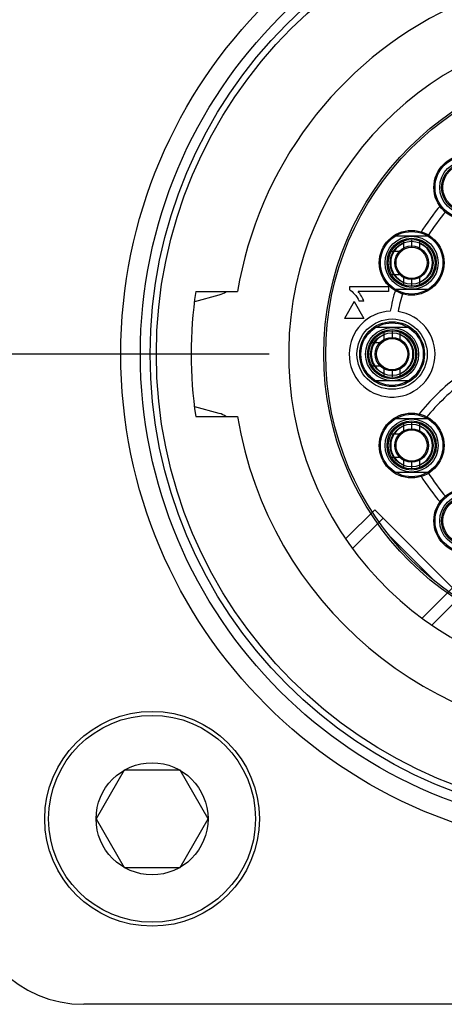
# Model space of a CAD drawing. Header units: millimetres. Extents: x 7426 to 8300, y 124 to 421.
# Tile 95 of 130: x 8195.164 to 8195.527, y 226.106 to 226.946. Entities that reach past the tile are written whole.
import ezdxf

# ---------------------------------------------------------------- set-up
doc = ezdxf.new("R2010")
doc.units = ezdxf.units.MM
doc.linetypes.add('BANKLINE1', pattern=[5.5, 4, -1.5])
doc.linetypes.add('CENTER', pattern=[0.6, 0.375, -0.075, 0.075, -0.075])
doc.layers.add('00_COMPONENTS', color=7, linetype='BANKLINE1')
doc.layers.add('外形图', color=7, linetype='Continuous')
doc.styles.add('微软雅黑', font='msyh.ttc')
doc.dimstyles.new('尺寸标注_1_30比例', dxfattribs={"dimtxt": 2.1, "dimasz": 1.7, "dimexe": 0.5, "dimexo": 0.4, "dimgap": 0.5, "dimtad": 1, "dimdec": 1, "dimlfac": 30, "dimdsep": 46, "dimtxsty": '微软雅黑', "dimcen": 0.09, "dimadec": 0, "dimazin": 0, "dimtp": 0.01, "dimtm": 0.01, "dimtfac": 1, "dimtdec": 1, "dimtofl": 0, "dimtmove": 0, "dimatfit": 3, "dimfxl": 1, "dimtolj": 1, "dimarcsym": 0})

# ---------------------------------------------------------------- blocks, each defined once
blk = doc.blocks.new('*D1499')
at = {"layer": '00_COMPONENTS', "color": 0, "linetype": 'ByBlock', "lineweight": -2, "ltscale": 20}
for p, q in [((8244.32426, 232.20825), (8243.2679, 232.02739)), ((8178.10404, 226.66073), (8180.12242, 226.66073))]:
    blk.add_line(p, q, dxfattribs=at)
blk.add_arc((8211.92321, 226.66073), 32.30079, 12.731488, 176.984159, dxfattribs=at)
at = {"layer": '00_COMPONENTS', "color": 0}
for points in [[(8243.15193, 233.72411), (8243.70776, 233.8344), (8243.76073, 232.11177)], [(8179.38392, 228.3676), (8179.95039, 228.35269), (8179.62242, 226.66073)]]:
    blk.add_solid(points, dxfattribs=at)
at = {"layer": 'Defpoints', "color": 0}
for p in [(8224.81496, 256.27735), (8244.71852, 232.27576), (8177.70404, 226.66073), (8211.92321, 226.66073)]:
    blk.add_point(p, dxfattribs=at)
at = {"layer": '00_COMPONENTS', "color": 0, "insert": (8209.05317, 260.43046), "char_height": 2.1, "attachment_point": 5, "rotation": 4.85782, "style": '微软雅黑'}
blk.add_mtext('\\A1;-170°', dxfattribs=at)
blk = doc.blocks.new('*D1500')
at = {"layer": '00_COMPONENTS', "color": 0, "linetype": 'ByBlock', "lineweight": -2, "ltscale": 20}
for p, q in [((8180.17335, 226.66073), (8179.08759, 226.66073)), ((8244.32426, 221.11321), (8243.30223, 221.2882))]:
    blk.add_line(p, q, dxfattribs=at)
blk.add_arc((8211.92321, 226.66073), 32.33563, 183.012592, 347.271762, dxfattribs=at)
at = {"layer": '00_COMPONENTS', "color": 0}
for points in [[(8179.91551, 224.96877), (8179.34904, 224.95387), (8179.58759, 226.66073)], [(8243.74214, 219.48118), (8243.18631, 219.59146), (8243.79506, 221.20382)]]:
    blk.add_solid(points, dxfattribs=at)
at = {"layer": 'Defpoints', "color": 0}
for p in [(8180.57335, 226.66073), (8211.92321, 226.66073), (8244.71852, 221.04571), (8194.19921, 199.61535)]:
    blk.add_point(p, dxfattribs=at)
at = {"layer": '00_COMPONENTS', "color": 0, "insert": (8209.31962, 196.02622), "char_height": 2.1, "attachment_point": 5, "rotation": 355.14218, "style": '微软雅黑'}
blk.add_mtext('\\A1;+170°', dxfattribs=at)

msp = doc.modelspace()

# ---------------------------------------------------------------- linework, layer by layer
at = {"layer": '00_COMPONENTS', "linetype": 'CENTER', "ltscale": 5}
msp.add_line((8261.37759, 226.66073), (8162.46884, 226.66073), dxfattribs=at)
at = {"layer": '外形图', "linetype": 'Continuous'}
for p, q in [((8195.51501, 226.7614), (8195.48328, 226.7614)), ((8195.49248, 226.75028), (8195.49248, 226.75865)), ((8195.49915, 226.75873), (8195.49915, 226.75207)), ((8195.50581, 226.75865), (8195.50581, 226.75028)), ((8195.48068, 226.74873), (8195.49033, 226.74873)), ((8195.48068, 226.72873), (8195.49033, 226.72873)), ((8195.49248, 226.71882), (8195.49248, 226.72719)), ((8195.49915, 226.7254), (8195.49915, 226.71873)), ((8195.50581, 226.72719), (8195.50581, 226.71882)), ((8195.44604, 226.71827), (8195.44604, 226.71564)), ((8195.47951, 226.71827), (8195.44604, 226.71827)), ((8195.47951, 226.71827), (8195.47951, 226.71418)), ((8195.48328, 226.71607), (8195.51501, 226.71607)), ((8195.31393, 226.70571), (8195.33487, 226.71132)), ((8195.31475, 226.71407), (8195.35051, 226.71407)), ((8195.47951, 226.71418), (8195.45343, 226.71418)), ((8195.45009, 226.70566), (8195.44176, 226.69123)), ((8195.45009, 226.70566), (8195.45843, 226.69123)), ((8195.45836, 226.70599), (8195.45441, 226.70599)), ((8195.45843, 226.69123), (8195.44176, 226.69123)), ((8195.49834, 226.6834), (8195.46662, 226.6834)), ((8195.47581, 226.67228), (8195.47581, 226.68065)), ((8195.48248, 226.68073), (8195.48248, 226.67407)), ((8195.48915, 226.68065), (8195.48915, 226.67228)), ((8195.46401, 226.67073), (8195.47366, 226.67073)), ((8195.46401, 226.65073), (8195.47366, 226.65073)), ((8195.47581, 226.64082), (8195.47581, 226.64919)), ((8195.48248, 226.6474), (8195.48248, 226.64073)), ((8195.48915, 226.64919), (8195.48915, 226.64082)), ((8195.49834, 226.63807), (8195.46662, 226.63807)), ((8195.33487, 226.61014), (8195.31393, 226.61575)), ((8195.31475, 226.6074), (8195.35051, 226.6074)), ((8195.51501, 226.6054), (8195.48328, 226.6054)), ((8195.49248, 226.59428), (8195.49248, 226.60265)), ((8195.49915, 226.60273), (8195.49915, 226.59607)), ((8195.50581, 226.60265), (8195.50581, 226.59428)), ((8195.48068, 226.59273), (8195.49033, 226.59273)), ((8195.48068, 226.57273), (8195.49033, 226.57273)), ((8195.49248, 226.56282), (8195.49248, 226.57119)), ((8195.49915, 226.5694), (8195.49915, 226.56273)), ((8195.50581, 226.57119), (8195.50581, 226.56282)), ((8195.48328, 226.56007), (8195.51501, 226.56007)), ((8195.46767, 226.5278), (8195.44283, 226.50296)), ((8195.54121, 226.45426), (8195.46767, 226.5278)), ((8195.4487, 226.49468), (8195.47474, 226.52073)), ((8195.48149, 226.50455), (8195.51795, 226.46809)), ((8195.53414, 226.46133), (8195.5081, 226.43528)), ((8195.51637, 226.42942), (8195.54121, 226.45426)), ((8195.25356, 226.30549), (8195.22965, 226.26407)), ((8195.3014, 226.30549), (8195.25356, 226.30549)), ((8195.32531, 226.26407), (8195.3014, 226.30549)), ((8195.22965, 226.26407), (8195.25356, 226.22264)), ((8195.3014, 226.22264), (8195.32531, 226.26407)), ((8195.25356, 226.22264), (8195.3014, 226.22264)), ((8196.12915, 226.10573), (8195.21915, 226.10573))]:
    msp.add_line(p, q, dxfattribs=at)
for centre, radius in [((8195.67415, 226.66073), 0.42333), ((8195.67415, 226.66073), 0.40667), ((8195.67415, 226.66073), 0.39833), ((8195.67415, 226.66073), 0.393), ((8195.67415, 226.66073), 0.25), ((8195.67415, 226.66073), 0.24833), ((8195.54581, 226.80307), 0.02767), ((8195.54581, 226.80307), 0.02667), ((8195.54581, 226.80307), 0.02267), ((8195.54581, 226.80307), 0.021), ((8195.54581, 226.80307), 0.02), ((8195.49915, 226.73873), 0.02767), ((8195.49915, 226.73873), 0.02667), ((8195.49915, 226.73873), 0.02267), ((8195.49915, 226.73873), 0.021), ((8195.49915, 226.73873), 0.02), ((8195.49915, 226.73873), 0.01833), ((8195.49915, 226.73873), 0.01433), ((8195.49915, 226.73873), 0.01333), ((8195.48248, 226.66073), 0.03), ((8195.48248, 226.66073), 0.02767), ((8195.48248, 226.66073), 0.02667), ((8195.48248, 226.66073), 0.02267), ((8195.48248, 226.66073), 0.021), ((8195.48248, 226.66073), 0.02), ((8195.48248, 226.66073), 0.01833), ((8195.48248, 226.66073), 0.01433), ((8195.48248, 226.66073), 0.01333), ((8195.49915, 226.58273), 0.02767), ((8195.49915, 226.58273), 0.02667), ((8195.49915, 226.58273), 0.02267), ((8195.49915, 226.58273), 0.021), ((8195.49915, 226.58273), 0.02), ((8195.49915, 226.58273), 0.01833), ((8195.49915, 226.58273), 0.01433), ((8195.49915, 226.58273), 0.01333), ((8195.54581, 226.5184), 0.02767), ((8195.54581, 226.5184), 0.02667), ((8195.54581, 226.5184), 0.02267), ((8195.54581, 226.5184), 0.021), ((8195.54581, 226.5184), 0.02), ((8195.27748, 226.26407), 0.09167), ((8195.27748, 226.26407), 0.08833), ((8195.27748, 226.26407), 0.04783)]:
    msp.add_circle(centre, radius, dxfattribs=at)
for centre, radius, start, end in [((8195.67415, 226.66073), 0.328, 60.66334, 170.64206), ((8195.67415, 226.66073), 0.28, 94.09604, 85.90396), ((8195.67415, 226.66073), 0.19667, 139.77422, 148.24347), ((8195.67415, 226.66073), 0.19, 140.03719, 147.97669), ((8195.49915, 226.73873), 0.01785, 111.9338, 248.0662), ((8195.49915, 226.73873), 0.01785, 291.9338, 68.0662), ((8195.67415, 226.66073), 0.19667, 163.7101, 169.26468), ((8195.67415, 226.66073), 0.36333, 171.55911, 188.44089), ((8195.33056, 226.72742), 0.01667, 285, 306.73812), ((8195.67415, 226.66073), 0.19, 163.97688, 168.98553), ((8195.48248, 226.66073), 0.03667, 92.43524, 81.89955), ((8195.48248, 226.66073), 0.01785, 111.9338, 248.0662), ((8195.48248, 226.66073), 0.01785, 291.9338, 68.0662), ((8195.65856, 226.48602), 0.19667, 127.22702, 141.37852), ((8195.65856, 226.48602), 0.19, 126.76386, 140.7026), ((8195.33056, 226.59404), 0.01667, 53.26188, 75), ((8195.67415, 226.66073), 0.328, 189.35794, 270.33666), ((8195.49915, 226.58273), 0.01785, 111.9338, 248.0662), ((8195.49915, 226.58273), 0.01785, 291.9338, 68.0662), ((8195.67415, 226.66073), 0.19667, 211.75653, 220.22578), ((8195.67415, 226.66073), 0.19, 212.02331, 219.96281), ((8195.21915, 226.20573), 0.1, 180, 270)]:
    msp.add_arc(centre, radius, start, end, dxfattribs=at)
for points in [[(8195.44604, 226.71564), (8195.4475, 226.71491), (8195.44897, 226.7137), (8195.4505, 226.712)], [(8195.4505, 226.712), (8195.45204, 226.71027), (8195.45334, 226.70827), (8195.45441, 226.70599)], [(8195.45626, 226.7103), (8195.45532, 226.71188), (8195.45438, 226.71318), (8195.45343, 226.71418)], [(8195.45836, 226.70599), (8195.45791, 226.70727), (8195.4572, 226.7087), (8195.45626, 226.7103)]]:
    msp.add_open_spline(points, degree=3, dxfattribs=at)

# ---------------------------------------------------------------- dimensions: what is measured, and where the dimension line sits
at = {"layer": '00_COMPONENTS', "linetype": 'ByBlock', "ltscale": 20}
for base, p1, p2, text, picture, middle in [((8224.81496, 256.27735), (8177.70404, 226.66073), (8244.71852, 232.27576), '\\A1;-170°', '*D1499', (8209.05317, 260.43046)), ((8194.19921, 199.61535), (8180.57335, 226.66073), (8244.71852, 221.04571), '\\A1;+170°', '*D1500', (8209.31962, 196.02622))]:
    dim = msp.add_angular_dim_3p(base=base, center=(8211.92321, 226.66073), p1=p1, p2=p2, text=text, dimstyle='尺寸标注_1_30比例', dxfattribs=at)
    dim.commit()
    dim.dimension.update_dxf_attribs({"geometry": picture, "text_midpoint": middle})

doc.saveas('drawing.dxf')
